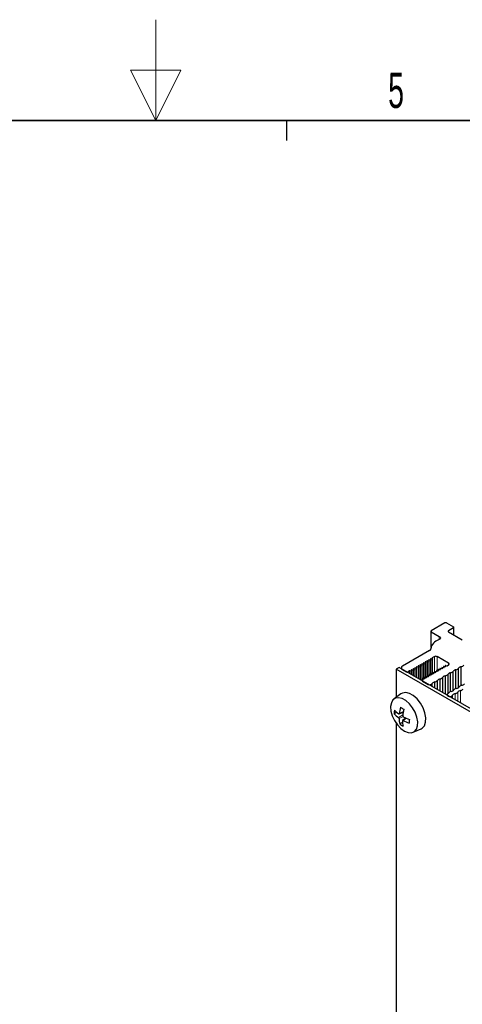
# Paper-space layout 'Blatt2' of a CAD drawing. Header units: millimetres. Extents: x 5 to 418, y 2 to 292.
# Tile 61 of 76: x 203 to 247, y 195 to 292. Entities that reach past the tile are written whole.
import ezdxf

# ---------------------------------------------------------------- set-up
doc = ezdxf.new("R2010")
doc.units = ezdxf.units.MM
doc.layers.add('SLD-0', color=7, linetype='Continuous')
doc.styles.add('SLDTEXTSTYLE0', font='TXT', dxfattribs={"width": 0.605})

psp = doc.layouts.new('Blatt2')

# ---------------------------------------------------------------- linework, layer by layer
at = {"color": 7, "linetype": 'Continuous', "lineweight": 25}
for p, q in [((245.702, 232.653), (244.344, 231.869)), ((245.871, 232.653), (246.55, 232.261)), ((244.309, 231.82), (244.309, 230.222)), ((244.344, 231.771), (245.134, 231.315)), ((246.55, 232.163), (246.041, 231.869)), ((246.041, 231.771), (247.427, 230.971)), ((246.585, 231.457), (246.585, 232.212)), ((244.181, 229.914), (241.487, 228.359)), ((244.298, 230.106), (244.298, 230.065)), ((243.587, 228.566), (243.446, 228.591)), ((243.569, 228.662), (243.612, 228.58)), ((243.76, 228.666), (243.619, 228.69)), ((243.742, 228.761), (243.785, 228.68)), ((243.786, 227.224), (243.786, 228.677)), ((243.933, 228.765), (243.792, 228.79)), ((243.915, 228.861), (243.957, 228.78)), ((243.958, 227.323), (243.958, 228.776)), ((244.105, 228.865), (243.965, 228.89)), ((244.087, 228.961), (244.13, 228.88)), ((244.131, 227.423), (244.131, 228.876)), ((244.278, 228.965), (244.137, 228.99)), ((244.26, 229.06), (244.303, 228.979)), ((244.304, 227.523), (244.304, 228.976)), ((244.451, 229.065), (244.31, 229.089)), ((244.655, 229.306), (244.443, 229.183)), ((244.476, 229.078), (244.443, 229.183)), ((244.477, 227.622), (244.477, 229.076)), ((246.069, 228.653), (244.938, 229.306)), ((241.148, 228.228), (240.865, 228.065)), ((240.865, 228.065), (240.865, 225.269)), ((264.048, 214.681), (240.865, 228.065)), ((264.331, 214.845), (241.148, 228.228)), ((241.37, 228.195), (241.37, 228.1)), ((241.487, 228.032), (241.883, 227.804)), ((242.197, 227.887), (242.053, 227.804)), ((242.378, 227.868), (242.237, 227.892)), ((242.36, 227.963), (242.403, 227.882)), ((242.403, 227.503), (242.403, 227.879)), ((242.55, 227.968), (242.41, 227.992)), ((242.533, 228.063), (242.575, 227.982)), ((242.576, 227.403), (242.576, 227.979)), ((242.723, 228.067), (242.583, 228.092)), ((242.705, 228.163), (242.748, 228.082)), ((242.749, 227.304), (242.749, 228.078)), ((242.896, 228.167), (242.755, 228.192)), ((242.878, 228.263), (242.921, 228.181)), ((242.922, 227.204), (242.922, 228.178)), ((243.069, 228.267), (242.928, 228.291)), ((243.051, 228.362), (243.094, 228.281)), ((243.095, 227.104), (243.095, 228.278)), ((243.241, 228.366), (243.101, 228.391)), ((243.224, 228.462), (243.266, 228.381)), ((243.267, 227.005), (243.267, 228.377)), ((243.414, 228.466), (243.274, 228.491)), ((243.396, 228.562), (243.439, 228.481)), ((243.44, 226.963), (243.44, 228.477)), ((243.613, 227.124), (243.613, 228.577)), ((244.342, 227.634), (244.342, 227.515)), ((244.343, 227.63), (244.398, 227.543)), ((244.519, 227.613), (244.369, 227.645)), ((244.515, 227.734), (244.515, 227.614)), ((244.516, 227.73), (244.571, 227.643)), ((244.692, 227.713), (244.542, 227.745)), ((244.687, 227.834), (244.687, 227.714)), ((244.689, 227.83), (244.744, 227.743)), ((244.865, 227.813), (244.714, 227.845)), ((244.86, 227.933), (244.86, 227.814)), ((244.861, 227.93), (244.916, 227.843)), ((245.038, 227.913), (244.887, 227.944)), ((245.033, 228.033), (245.033, 227.914)), ((245.034, 228.029), (245.089, 227.942)), ((245.211, 228.012), (245.06, 228.044)), ((245.206, 228.133), (245.206, 228.013)), ((245.207, 228.129), (245.262, 228.042)), ((245.383, 228.112), (245.233, 228.144)), ((245.378, 228.233), (245.378, 228.113)), ((245.38, 228.229), (245.435, 228.142)), ((245.556, 228.212), (245.405, 228.244)), ((245.551, 228.332), (245.551, 228.213)), ((245.552, 228.328), (245.607, 228.241)), ((245.729, 228.312), (245.578, 228.343)), ((245.724, 228.432), (245.724, 228.313)), ((245.725, 228.428), (245.78, 228.341)), ((245.751, 228.443), (245.926, 228.406)), ((245.926, 228.406), (246.069, 228.489)), ((246.269, 225.84), (246.269, 227.708)), ((246.532, 225.943), (246.532, 227.86)), ((246.792, 226.143), (246.792, 228.01)), ((247.056, 226.245), (247.056, 228.162)), ((247.316, 226.445), (247.316, 228.312)), ((243.432, 226.938), (243.432, 226.909)), ((243.467, 226.987), (243.525, 227.02)), ((243.467, 226.889), (244.047, 226.554)), ((243.478, 227.136), (243.478, 226.993)), ((243.479, 227.132), (243.534, 227.045)), ((243.656, 227.115), (243.505, 227.146)), ((243.651, 227.235), (243.651, 227.116)), ((243.652, 227.231), (243.707, 227.144)), ((243.828, 227.215), (243.678, 227.246)), ((243.824, 227.335), (243.824, 227.216)), ((243.825, 227.331), (243.88, 227.244)), ((244.001, 227.314), (243.85, 227.346)), ((243.996, 227.435), (243.996, 227.315)), ((243.998, 227.431), (244.052, 227.344)), ((244.174, 227.414), (244.023, 227.446)), ((244.169, 227.535), (244.169, 227.415)), ((244.17, 227.531), (244.225, 227.444)), ((244.347, 227.514), (244.196, 227.545)), ((244.699, 226.178), (244.699, 226.801)), ((244.963, 226.026), (244.963, 226.953)), ((245.223, 225.876), (245.223, 227.104)), ((245.486, 225.724), (245.486, 227.255)), ((245.746, 225.574), (245.746, 227.406)), ((246.009, 225.641), (246.009, 227.558)), ((241.332, 225.61), (240.649, 225.111)), ((245.905, 225.53), (245.905, 225.482)), ((245.963, 225.448), (246.062, 225.391)), ((246.452, 225.166), (246.452, 225.484)), ((240.923, 223.788), (240.673, 223.646)), ((241.154, 223.628), (241.562, 223.809)), ((241.496, 222.781), (241.223, 222.626)), ((241.828, 223.215), (241.5, 222.976)), ((240.865, 222.694), (240.865, 188.524)), ((242.554, 221.81), (243.328, 222.152))]:
    psp.add_line(p, q, dxfattribs=at)
at = {"color": 7, "linetype": 'Continuous', "lineweight": 18}
for p, q in [((244.344, 231.771), (244.344, 230.34)), ((246.041, 231.869), (246.041, 231.771)), ((246.55, 231.477), (246.55, 232.163)), ((245.134, 230.989), (245.134, 231.315)), ((244.298, 230.072), (244.298, 230.082)), ((243.446, 226.971), (243.446, 228.591)), ((243.619, 227.123), (243.619, 228.69)), ((243.76, 227.229), (243.76, 228.666)), ((243.792, 227.222), (243.792, 228.79)), ((243.933, 227.329), (243.933, 228.765)), ((243.965, 227.322), (243.965, 228.89)), ((244.105, 227.428), (244.105, 228.865)), ((244.137, 227.422), (244.137, 228.99)), ((244.278, 227.528), (244.278, 228.965)), ((244.31, 227.521), (244.31, 229.089)), ((244.451, 227.628), (244.451, 229.065)), ((244.655, 227.721), (244.655, 229.306)), ((244.938, 227.934), (244.938, 229.306)), ((246.069, 228.489), (246.069, 228.653)), ((242.053, 227.804), (242.053, 227.706)), ((242.197, 227.622), (242.197, 227.887)), ((242.237, 227.599), (242.237, 227.892)), ((242.378, 227.518), (242.378, 227.868)), ((242.41, 227.5), (242.41, 227.992)), ((242.55, 227.418), (242.55, 227.968)), ((242.583, 227.4), (242.583, 228.092)), ((242.723, 227.319), (242.723, 228.067)), ((242.755, 227.3), (242.755, 228.192)), ((242.896, 227.219), (242.896, 228.167)), ((242.928, 227.2), (242.928, 228.291)), ((243.069, 227.119), (243.069, 228.267)), ((243.101, 227.101), (243.101, 228.391)), ((243.241, 227.019), (243.241, 228.366)), ((243.274, 227.001), (243.274, 228.491)), ((243.414, 226.92), (243.414, 228.466)), ((243.587, 227.129), (243.587, 228.566)), ((244.343, 227.515), (244.343, 227.63)), ((244.516, 227.614), (244.516, 227.73)), ((244.571, 227.627), (244.571, 227.643)), ((244.689, 227.714), (244.689, 227.83)), ((244.744, 227.727), (244.744, 227.743)), ((244.861, 227.814), (244.861, 227.93)), ((244.916, 227.827), (244.916, 227.843)), ((245.034, 227.913), (245.034, 228.029)), ((245.089, 227.926), (245.089, 227.942)), ((245.207, 228.013), (245.207, 228.129)), ((245.262, 228.026), (245.262, 228.042)), ((245.38, 228.113), (245.38, 228.229)), ((245.435, 228.126), (245.435, 228.142)), ((245.552, 228.213), (245.552, 228.328)), ((245.607, 228.226), (245.607, 228.241)), ((245.725, 228.312), (245.725, 228.428)), ((245.78, 228.325), (245.78, 228.341)), ((243.479, 226.994), (243.479, 227.132)), ((243.534, 227.029), (243.534, 227.045)), ((243.652, 227.116), (243.652, 227.231)), ((243.707, 227.129), (243.707, 227.144)), ((243.825, 227.215), (243.825, 227.331)), ((243.88, 227.228), (243.88, 227.244)), ((243.998, 227.315), (243.998, 227.431)), ((244.052, 227.328), (244.052, 227.344)), ((244.17, 227.415), (244.17, 227.531)), ((244.225, 227.428), (244.225, 227.444)), ((244.398, 227.528), (244.398, 227.543)), ((244.439, 226.328), (244.439, 226.651)), ((244.33, 226.391), (244.33, 226.554)), ((246.975, 224.864), (246.975, 225.786)), ((247.244, 224.709), (247.244, 225.941)), ((246.345, 225.228), (246.345, 225.391)), ((246.721, 225.011), (246.721, 225.639)), ((241.57, 223.852), (241.174, 223.663)), ((241.521, 223.541), (241.1, 223.257)), ((241.558, 223.355), (241.152, 223.16)), ((241.874, 223.194), (241.546, 222.973))]:
    psp.add_line(p, q, dxfattribs=at)
at = {"color": 7, "linetype": 'Continuous', "lineweight": 25, "flags": 128}
for points in [[(245.134, 231.315), (245.188, 231.276), (245.227, 231.231), (245.247, 231.182), (245.249, 231.131), (245.232, 231.082), (245.196, 231.035), (245.144, 230.995), (245.077, 230.962)], [(243.446, 228.591), (243.436, 228.592), (243.425, 228.591), (243.415, 228.589), (243.406, 228.585), (243.4, 228.58), (243.396, 228.574), (243.395, 228.568), (243.396, 228.562)], [(243.619, 228.69), (243.608, 228.691), (243.598, 228.691), (243.588, 228.688), (243.579, 228.685), (243.573, 228.68), (243.569, 228.674), (243.567, 228.668), (243.569, 228.662)], [(243.792, 228.79), (243.781, 228.791), (243.77, 228.79), (243.76, 228.788), (243.752, 228.784), (243.745, 228.779), (243.741, 228.774), (243.74, 228.767), (243.742, 228.761)], [(243.785, 228.68), (243.786, 228.677), (243.785, 228.674), (243.783, 228.671), (243.78, 228.669), (243.775, 228.667), (243.77, 228.665), (243.765, 228.665), (243.76, 228.666)], [(243.965, 228.89), (243.954, 228.891), (243.943, 228.89), (243.933, 228.888), (243.925, 228.884), (243.918, 228.879), (243.914, 228.873), (243.913, 228.867), (243.915, 228.861)], [(243.957, 228.78), (243.958, 228.777), (243.958, 228.774), (243.956, 228.771), (243.952, 228.768), (243.948, 228.766), (243.943, 228.765), (243.938, 228.765), (243.933, 228.765)], [(244.137, 228.99), (244.127, 228.991), (244.116, 228.99), (244.106, 228.988), (244.097, 228.984), (244.091, 228.979), (244.087, 228.973), (244.086, 228.967), (244.087, 228.961)], [(244.13, 228.88), (244.131, 228.876), (244.13, 228.873), (244.129, 228.87), (244.125, 228.868), (244.121, 228.866), (244.116, 228.865), (244.111, 228.865), (244.105, 228.865)], [(244.31, 229.089), (244.299, 229.09), (244.289, 229.09), (244.279, 229.087), (244.27, 229.084), (244.264, 229.079), (244.26, 229.073), (244.258, 229.067), (244.26, 229.06)], [(244.303, 228.979), (244.304, 228.976), (244.303, 228.973), (244.301, 228.97), (244.298, 228.968), (244.294, 228.966), (244.289, 228.965), (244.283, 228.964), (244.278, 228.965)], [(244.476, 229.078), (244.477, 229.075), (244.476, 229.072), (244.473, 229.069), (244.47, 229.067), (244.466, 229.065), (244.461, 229.064), (244.456, 229.064), (244.451, 229.065)], [(242.41, 227.992), (242.399, 227.993), (242.388, 227.993), (242.378, 227.99), (242.37, 227.986), (242.363, 227.982), (242.359, 227.976), (242.358, 227.97), (242.36, 227.963)], [(242.403, 227.882), (242.403, 227.879), (242.403, 227.876), (242.401, 227.873), (242.398, 227.871), (242.393, 227.869), (242.388, 227.868), (242.383, 227.867), (242.378, 227.868)], [(242.583, 228.092), (242.572, 228.093), (242.561, 228.092), (242.551, 228.09), (242.543, 228.086), (242.536, 228.081), (242.532, 228.075), (242.531, 228.069), (242.533, 228.063)], [(242.575, 227.982), (242.576, 227.979), (242.576, 227.976), (242.574, 227.973), (242.57, 227.97), (242.566, 227.969), (242.561, 227.967), (242.556, 227.967), (242.55, 227.968)], [(242.755, 228.192), (242.745, 228.193), (242.734, 228.192), (242.724, 228.19), (242.715, 228.186), (242.709, 228.181), (242.705, 228.175), (242.704, 228.169), (242.705, 228.163)], [(242.748, 228.082), (242.749, 228.079), (242.748, 228.075), (242.746, 228.073), (242.743, 228.07), (242.739, 228.068), (242.734, 228.067), (242.729, 228.067), (242.723, 228.067)], [(242.928, 228.291), (242.917, 228.292), (242.907, 228.292), (242.897, 228.289), (242.888, 228.286), (242.882, 228.281), (242.878, 228.275), (242.876, 228.269), (242.878, 228.263)], [(242.921, 228.181), (242.922, 228.178), (242.921, 228.175), (242.919, 228.172), (242.916, 228.17), (242.912, 228.168), (242.907, 228.167), (242.901, 228.166), (242.896, 228.167)], [(243.101, 228.391), (243.09, 228.392), (243.079, 228.391), (243.069, 228.389), (243.061, 228.385), (243.054, 228.38), (243.05, 228.375), (243.049, 228.368), (243.051, 228.362)], [(243.094, 228.281), (243.095, 228.278), (243.094, 228.275), (243.092, 228.272), (243.089, 228.27), (243.084, 228.268), (243.079, 228.267), (243.074, 228.266), (243.069, 228.267)], [(243.274, 228.491), (243.263, 228.492), (243.252, 228.491), (243.242, 228.489), (243.234, 228.485), (243.227, 228.48), (243.223, 228.474), (243.222, 228.468), (243.224, 228.462)], [(243.266, 228.381), (243.267, 228.378), (243.267, 228.375), (243.265, 228.372), (243.261, 228.369), (243.257, 228.367), (243.252, 228.366), (243.247, 228.366), (243.241, 228.366)], [(243.439, 228.481), (243.44, 228.478), (243.439, 228.474), (243.437, 228.472), (243.434, 228.469), (243.43, 228.467), (243.425, 228.466), (243.42, 228.466), (243.414, 228.466)], [(243.612, 228.58), (243.613, 228.577), (243.612, 228.574), (243.61, 228.571), (243.607, 228.569), (243.603, 228.567), (243.598, 228.566), (243.592, 228.565), (243.587, 228.566)], [(244.369, 227.645), (244.363, 227.646), (244.358, 227.646), (244.352, 227.644), (244.348, 227.642), (244.344, 227.64), (244.342, 227.637), (244.342, 227.634), (244.343, 227.63)], [(244.542, 227.745), (244.536, 227.746), (244.53, 227.745), (244.525, 227.744), (244.521, 227.742), (244.517, 227.74), (244.515, 227.737), (244.515, 227.733), (244.516, 227.73)], [(244.571, 227.643), (244.573, 227.637), (244.572, 227.63), (244.568, 227.624), (244.561, 227.619), (244.552, 227.615), (244.542, 227.613), (244.531, 227.612), (244.519, 227.613)], [(244.714, 227.845), (244.709, 227.845), (244.703, 227.845), (244.698, 227.844), (244.693, 227.842), (244.69, 227.839), (244.688, 227.836), (244.687, 227.833), (244.689, 227.83)], [(244.744, 227.743), (244.746, 227.736), (244.745, 227.73), (244.741, 227.724), (244.734, 227.719), (244.725, 227.715), (244.715, 227.712), (244.703, 227.712), (244.692, 227.713)], [(244.887, 227.944), (244.882, 227.945), (244.876, 227.945), (244.871, 227.944), (244.866, 227.942), (244.863, 227.939), (244.861, 227.936), (244.86, 227.933), (244.861, 227.93)], [(244.916, 227.843), (244.919, 227.836), (244.918, 227.83), (244.914, 227.824), (244.907, 227.818), (244.898, 227.814), (244.887, 227.812), (244.876, 227.812), (244.865, 227.813)], [(245.06, 228.044), (245.054, 228.045), (245.049, 228.044), (245.043, 228.043), (245.039, 228.041), (245.035, 228.039), (245.033, 228.036), (245.033, 228.032), (245.034, 228.029)], [(245.089, 227.942), (245.091, 227.936), (245.09, 227.929), (245.087, 227.923), (245.08, 227.918), (245.071, 227.914), (245.06, 227.912), (245.049, 227.911), (245.038, 227.913)], [(245.233, 228.144), (245.227, 228.144), (245.221, 228.144), (245.216, 228.143), (245.212, 228.141), (245.208, 228.139), (245.206, 228.135), (245.206, 228.132), (245.207, 228.129)], [(245.262, 228.042), (245.264, 228.036), (245.263, 228.029), (245.259, 228.023), (245.252, 228.018), (245.243, 228.014), (245.233, 228.012), (245.222, 228.011), (245.211, 228.012)], [(245.405, 228.244), (245.4, 228.244), (245.394, 228.244), (245.389, 228.243), (245.384, 228.241), (245.381, 228.238), (245.379, 228.235), (245.379, 228.232), (245.38, 228.229)], [(245.435, 228.142), (245.437, 228.135), (245.436, 228.129), (245.432, 228.123), (245.425, 228.118), (245.416, 228.114), (245.406, 228.111), (245.394, 228.111), (245.383, 228.112)], [(245.578, 228.343), (245.573, 228.344), (245.567, 228.344), (245.562, 228.343), (245.557, 228.341), (245.554, 228.338), (245.552, 228.335), (245.551, 228.332), (245.552, 228.328)], [(245.607, 228.241), (245.61, 228.235), (245.609, 228.229), (245.605, 228.222), (245.598, 228.217), (245.589, 228.213), (245.578, 228.211), (245.567, 228.211), (245.556, 228.212)], [(245.751, 228.443), (245.745, 228.444), (245.74, 228.443), (245.734, 228.442), (245.73, 228.44), (245.726, 228.438), (245.724, 228.435), (245.724, 228.431), (245.725, 228.428)], [(245.78, 228.341), (245.782, 228.335), (245.782, 228.328), (245.778, 228.322), (245.771, 228.317), (245.762, 228.313), (245.751, 228.311), (245.74, 228.31), (245.729, 228.312)], [(243.505, 227.146), (243.499, 227.147), (243.494, 227.147), (243.489, 227.146), (243.484, 227.144), (243.481, 227.141), (243.479, 227.138), (243.478, 227.135), (243.479, 227.132)], [(243.678, 227.246), (243.672, 227.247), (243.667, 227.247), (243.661, 227.245), (243.657, 227.244), (243.653, 227.241), (243.651, 227.238), (243.651, 227.235), (243.652, 227.231)], [(243.707, 227.144), (243.709, 227.138), (243.708, 227.132), (243.704, 227.125), (243.698, 227.12), (243.689, 227.116), (243.678, 227.114), (243.667, 227.113), (243.656, 227.115)], [(243.85, 227.346), (243.845, 227.347), (243.839, 227.346), (243.834, 227.345), (243.83, 227.343), (243.826, 227.341), (243.824, 227.338), (243.824, 227.334), (243.825, 227.331)], [(243.88, 227.244), (243.882, 227.238), (243.881, 227.231), (243.877, 227.225), (243.87, 227.22), (243.861, 227.216), (243.851, 227.214), (243.84, 227.213), (243.828, 227.215)], [(244.023, 227.446), (244.018, 227.446), (244.012, 227.446), (244.007, 227.445), (244.002, 227.443), (243.999, 227.44), (243.997, 227.437), (243.996, 227.434), (243.998, 227.431)], [(244.052, 227.344), (244.055, 227.337), (244.054, 227.331), (244.05, 227.325), (244.043, 227.32), (244.034, 227.316), (244.024, 227.313), (244.012, 227.313), (244.001, 227.314)], [(244.196, 227.545), (244.19, 227.546), (244.185, 227.546), (244.18, 227.545), (244.175, 227.543), (244.172, 227.54), (244.17, 227.537), (244.169, 227.534), (244.17, 227.531)], [(244.225, 227.444), (244.228, 227.437), (244.227, 227.431), (244.223, 227.425), (244.216, 227.419), (244.207, 227.415), (244.196, 227.413), (244.185, 227.413), (244.174, 227.414)], [(244.398, 227.543), (244.4, 227.537), (244.399, 227.53), (244.395, 227.524), (244.389, 227.519), (244.38, 227.515), (244.369, 227.513), (244.358, 227.512), (244.347, 227.514)], [(243.328, 222.152), (243.443, 222.217), (243.659, 222.46), (243.782, 222.811), (243.801, 223.244), (243.716, 223.727), (243.533, 224.224), (243.265, 224.698), (242.933, 225.114), (242.56, 225.442), (242.175, 225.656), (241.806, 225.741), (241.48, 225.692), (241.332, 225.61)], [(240.312, 224.352), (240.344, 223.91), (240.473, 223.438), (240.69, 222.97), (240.98, 222.541), (241.32, 222.183), (241.685, 221.922), (242.048, 221.777), (242.383, 221.76), (242.664, 221.872), (242.87, 222.104), (242.987, 222.439), (243.006, 222.852), (242.925, 223.313), (242.75, 223.787), (242.494, 224.24), (242.176, 224.638), (241.821, 224.95), (241.453, 225.155), (241.101, 225.236), (240.79, 225.189), (240.544, 225.015), (240.381, 224.729), (240.312, 224.352)]]:
    psp.add_lwpolyline(points, dxfattribs=at)
at = {"color": 7, "linetype": 'Continuous', "lineweight": 25}
for centre, radius, start, end in [((245.786, 232.489), 0.184, 62.6096, 117.38999), ((244.363, 231.82), 0.0524, 110.78433, 249.21691), ((246.06, 231.82), 0.0524, 110.78325, 249.21675), ((246.532, 232.212), 0.0524, 290.78433, 69.21691), ((245.321, 229.961), 1.03, 103.68901, 173.2287), ((244.1, 230.095), 0.198, 294.04667, 356.38188), ((244.796, 229.033), 0.307, 62.60969, 117.38982), ((246.038, 228.571), 0.0873, 290.78365, 69.21783), ((241.549, 228.195), 0.175, 110.78398, 249.21602), ((241.968, 227.967), 0.184, 242.61004, 297.38996), ((242.225, 227.832), 0.0617, 79.13718, 117.29262), ((246.336, 227.292), 0.421, 99.11391, 140.88071), ((246.213, 228.109), 0.405, 277.99326, 322.00136), ((246.859, 227.594), 0.421, 99.11391, 140.88071), ((246.736, 228.411), 0.405, 277.99329, 322.00134), ((247.382, 227.896), 0.421, 99.11391, 140.88071), ((247.259, 228.713), 0.405, 277.99323, 322.00139), ((243.486, 226.938), 0.0524, 110.78419, 249.21581), ((243.519, 227.037), 0.0172, 289.83361, 28.15044), ((244.173, 226.841), 0.327, 298.59207, 324.43661), ((244.766, 226.385), 0.421, 99.11391, 140.88071), ((244.643, 227.203), 0.405, 277.99346, 322.00116), ((245.289, 226.688), 0.421, 99.11391, 140.88071), ((245.166, 227.505), 0.405, 277.99346, 322.00116), ((245.813, 226.99), 0.421, 99.11381, 140.88082), ((245.69, 227.807), 0.405, 277.99339, 322.00123), ((244.188, 226.827), 0.307, 242.60959, 297.39091), ((245.83, 225.877), 0.297, 297.35088, 325.32743), ((246.392, 225.456), 0.406, 98.33866, 141.65597), ((246.269, 226.273), 0.421, 278.75827, 321.23636), ((246.915, 225.758), 0.406, 98.33848, 141.65615), ((246.659, 226.041), 0.406, 278.76433, 321.2303), ((246.793, 226.575), 0.421, 278.75827, 321.23636), ((247.305, 225.526), 0.42, 98.34707, 141.64755), ((247.439, 226.06), 0.406, 98.33845, 141.65617), ((247.182, 226.343), 0.406, 278.76451, 321.23012), ((247.316, 226.878), 0.421, 278.75827, 321.23636), ((245.995, 225.53), 0.0878, 109.03274, 248.92079), ((246.204, 225.664), 0.307, 242.6102, 297.3898), ((246.186, 225.682), 0.332, 298.70334, 323.40766), ((246.782, 225.224), 0.42, 98.34707, 141.64755), ((244.001, 223.677), 3.328, 174.31645, 180.54469), ((242.995, 226.229), 3.202, 223.95617, 234.09571), ((245.441, 223.15), 4.297, 164.61089, 173.15222), ((243.691, 227.701), 4.166, 234.94349, 240.17511), ((246.818, 222.88), 5.338, 166.93663, 173.88483), ((242.813, 225.565), 2.875, 221.89463, 233.41376), ((243.726, 223.231), 2.575, 181.58109, 193.60235), ((244.385, 222.988), 2.897, 180.82684, 191.27382), ((243.602, 226.808), 4.351, 241.8048, 250.54056), ((244.118, 227.989), 5.294, 241.14216, 248.39126), ((246.156, 222.707), 4.004, 174.8425, 180.01871), ((243.273, 225.496), 3.527, 234.46925, 240.64935)]:
    psp.add_arc(centre, radius, start, end, dxfattribs=at)
for points, knots in [([(241.152, 223.16), (241.151, 223.167), (241.15, 223.182), (241.14, 223.206), (241.127, 223.229), (241.113, 223.246), (241.103, 223.254), (241.1, 223.257)], [0, 0, 0, 0, 0.215471, 0.431647, 0.646981, 0.861996, 1, 1, 1, 1]), ([(241.117, 223.636), (241.123, 223.632), (241.134, 223.625), (241.15, 223.625), (241.164, 223.633), (241.172, 223.647), (241.174, 223.658), (241.174, 223.663)], [0, 0, 0, 0, 0.215476, 0.4316244, 0.6469642, 0.8620165, 1, 1, 1, 1]), ([(241.546, 222.973), (241.539, 222.976), (241.526, 222.982), (241.509, 222.981), (241.496, 222.974), (241.489, 222.961), (241.489, 222.95), (241.488, 222.946)], [0, 0, 0, 0, 0.2154773, 0.4316272, 0.6469684, 0.8620116, 1, 1, 1, 1]), ([(241.511, 223.449), (241.511, 223.441), (241.511, 223.426), (241.519, 223.401), (241.532, 223.378), (241.548, 223.361), (241.559, 223.355), (241.563, 223.352)], [0, 0, 0, 0, 0.215475, 0.431642, 0.646979, 0.861995, 1, 1, 1, 1])]:
    psp.add_open_spline(points, degree=3, knots=knots, dxfattribs=at)
at = {"layer": 'SLD-0', "lineweight": 18}
for p, q in [((217, 292.5), (217, 282.5)), ((219.5, 287.5), (214.5, 287.5)), ((214.5, 287.5), (217, 282.5)), ((217, 282.5), (219.5, 287.5))]:
    psp.add_line(p, q, dxfattribs=at)
at = {"layer": 'SLD-0', "lineweight": 35}
psp.add_line((408, 282.5), (26, 282.5), dxfattribs=at)
at = {"layer": 'SLD-0'}
psp.add_line((230, 280.5), (230, 282.5), dxfattribs=at)
psp.add_line((230, 280.5), (230, 282.5), dxfattribs=at)

# ---------------------------------------------------------------- texts
at = {"layer": 'SLD-0', "insert": (240.853, 287.243), "char_height": 3.5, "attachment_point": 2, "style": 'SLDTEXTSTYLE0'}
psp.add_mtext('5', dxfattribs=at)

doc.saveas('drawing.dxf')
